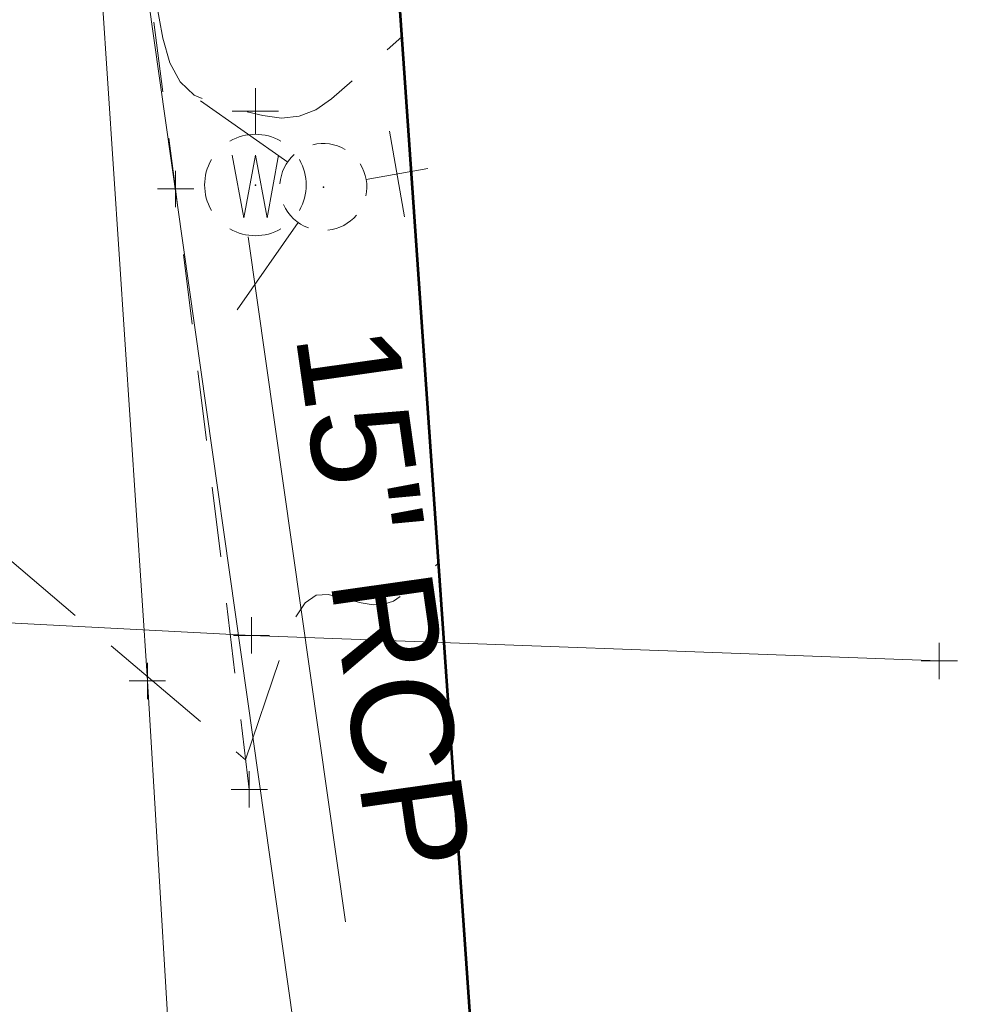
# Model space of a CAD drawing. Extents: x 2324380 to 2325559, y 691096 to 693386.
# Tile 17 of 92: x 2325217 to 2325244, y 691659 to 691686. Entities that reach past the tile are written whole.
import ezdxf
from ezdxf.enums import TextEntityAlignment as Align

# ---------------------------------------------------------------- set-up
doc = ezdxf.new("R2010")
doc.units = 0
doc.header["$MEASUREMENT"] = 0
for name, pattern in [('DGN Style 2', [3.232049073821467, 1.93922944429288, -1.292819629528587]), ('DGN Style 3', [4.524868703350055, 3.232049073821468, -1.292819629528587]), ('DGN Style 5', [2.262434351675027, 0.9696147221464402, -1.292819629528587]), ('gasex', [0]), ('leaderline', [0]), ('stormlineex', [0]), ('waterex', [0])]:
    doc.linetypes.add(name, pattern=pattern)
for name, color, linetype, lineweight in [('DR_X_Storm_Sewer', 151, 'DGN Style 5', 0), ('DR_X_Text', 7, 'Continuous', 0), ('DT_X_Contour_Minor', 136, 'DGN Style 3', 0), ('DT_X_Terrain_Ground_Line', 92, 'DGN Style 3', 13), ('SV_X_Toe_of_Slope', 193, 'DGN Style 2', 0), ('UT_X_Gas', 40, 'gasex', 0), ('UT_X_Water', 133, 'waterex', 0), ('UT_X_Water_Cells', 133, 'Continuous', 0), ('UT_X_Water_Cells (Construction)', 133, 'Continuous', 0)]:
    doc.layers.add(name, color=color, linetype=linetype, lineweight=lineweight)
doc.layers.add('SV_X_Shot_Marker (Construction)', color=40, linetype='Continuous', lineweight=0, transparency=0.5)
doc.layers.add('SV_X_Terrain_Boundary', color=7, linetype='Continuous', lineweight=53, plot=False)
doc.styles.add('Style-Arial', font='arial.ttf')

# ---------------------------------------------------------------- blocks, each defined once
blk = doc.blocks.new('SVPT_333')
at = {"layer": 'SV_X_Shot_Marker (Construction)', "transparency": 33554495}
for p, q in [((-1.455191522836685e-11, 0.02500000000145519), (-1.455191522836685e-11, -0.02499999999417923)), ((-0.02500000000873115, 0), (0.02499999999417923, 0))]:
    blk.add_line(p, q, dxfattribs=at)
blk.add_point((-1.455191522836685e-11, 0), dxfattribs=at)
blk = doc.blocks.new('SVPT_334')
at = {"layer": 'SV_X_Shot_Marker (Construction)', "transparency": 33554495}
for p, q in [((1.455191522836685e-11, 0.02500000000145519), (1.455191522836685e-11, -0.02500000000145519)), ((-0.02499999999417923, 0), (0.02500000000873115, 0))]:
    blk.add_line(p, q, dxfattribs=at)
blk.add_point((1.455191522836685e-11, 0), dxfattribs=at)
blk = doc.blocks.new('*U775', base_point=(2325132.483, 691830.4755833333, 1167.424))
at = {"layer": 'DT_X_Contour_Minor', "flags": 128}
for points, elevation in [([(2325150.42481953, 692042.561061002), (2325150.421973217, 692042.559586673), (2325150.273860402, 692042.4824798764), (2325150.687469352, 692040.0471910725), (2325150.772343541, 692039.5510057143), (2325150.849705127, 692039.1061448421), (2325150.919554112, 692038.7126084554), (2325150.981890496, 692038.3703965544), (2325151.138104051, 692037.5262641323), (2325151.193742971, 692037.2278593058), (2325151.243499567, 692036.9657441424), (2325151.287373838, 692036.7399186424), (2325151.325365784, 692036.5503828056), (2325151.418834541, 692036.0933401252), (2325151.452520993, 692035.9301211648), (2325151.483478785, 692035.7832462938), (2325151.511707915, 692035.6527155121), (2325151.537208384, 692035.5385288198), (2325151.601571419, 692035.2558230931), (2325151.624951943, 692035.1541647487), (2325151.646821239, 692035.0612190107), (2325151.667179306, 692034.9769858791), (2325151.686026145, 692034.9014653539), (2325151.734269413, 692034.7116940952), (2325151.751891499, 692034.6431140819), (2325151.768575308, 692034.5797024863), (2325151.784320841, 692034.5214593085), (2325151.799128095, 692034.4683845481), (2325151.837363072, 692034.3337430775), (2325151.851385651, 692034.2849033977), (2325151.864777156, 692034.2393654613), (2325151.877537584, 692034.1971292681), (2325151.889666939, 692034.1581948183), (2325151.921170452, 692034.0587719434), (2325151.932759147, 692034.0226020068), (2325151.9438976, 692033.9886593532), (2325151.954585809, 692033.9569439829), (2325151.964823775, 692033.9274558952), (2325151.991524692, 692033.8517907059), (2325152.008006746, 692033.8008330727), (2325152.037427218, 692033.7047090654), (2325152.07978611, 692033.5634186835), (2325152.135083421, 692033.3769619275), (2325152.299794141, 692032.8195220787), (2325152.359649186, 692032.5821284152), (2325152.415681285, 692032.2880273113), (2325152.467890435, 692031.937218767), (2325152.516276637, 692031.5297027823), (2325152.640209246, 692030.3673835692), (2325152.682119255, 692029.9767263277), (2325152.714899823, 692029.6764940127), (2325152.738550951, 692029.4666866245), (2325152.753072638, 692029.3473041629), (2325152.779624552, 692029.1495175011), (2325152.790393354, 692029.0723921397), (2325152.802785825, 692028.9893560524), (2325152.816801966, 692028.9004092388), (2325152.832441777, 692028.8055516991), (2325152.87631283, 692028.5447172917), (2325152.894071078, 692028.4425230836), (2325152.914442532, 692028.331566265), (2325152.937427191, 692028.2118468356), (2325152.963025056, 692028.0833647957), (2325153.034770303, 692027.7290625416), (2325153.063861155, 692027.5894105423), (2325153.097324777, 692027.4361812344), (2325153.135161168, 692027.2693746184), (2325153.177370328, 692027.088990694), (2325153.295758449, 692026.589863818), (2325153.344003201, 692026.3915750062), (2325153.399946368, 692026.1710537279), (2325153.46358795, 692025.9282999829), (2325153.534927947, 692025.6633137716), (2325153.735432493, 692024.9270405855), (2325153.817870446, 692024.631394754), (2325153.914805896, 692024.2966621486), (2325154.026238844, 692023.9228427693), (2325154.152169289, 692023.509936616), (2325154.507313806, 692022.3567378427), (2325154.636837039, 692021.940602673), (2325154.759048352, 692021.5570962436), (2325154.873947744, 692021.206218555), (2325154.981535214, 692020.8879696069), (2325155.466548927, 692019.4789415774), (2325155.243502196, 692019.2904407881), (2325155.192435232, 692019.2456833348), (2325155.1348258, 692019.1921970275), (2325155.070673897, 692019.1299818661), (2325154.999979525, 692019.0590378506), (2325154.802737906, 692018.858215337), (2325154.731489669, 692018.7841689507), (2325154.665676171, 692018.7126466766), (2325154.605297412, 692018.6436485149), (2325154.550353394, 692018.5771744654), (2325154.41108233, 692018.4032758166), (2325154.35618198, 692018.3434179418), (2325154.295934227, 692018.2942683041), (2325154.230339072, 692018.2558269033), (2325154.159396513, 692018.2280937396), (2325153.963086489, 692018.1684162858), (2325153.897294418, 692018.1479403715), (2325153.847150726, 692018.1312707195), (2325153.812655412, 692018.1184073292), (2325153.793808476, 692018.1093502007), (2325153.764414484, 692018.0902728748), (2325153.744983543, 692018.0739058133), (2325153.708736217, 692018.0391126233), (2325153.655672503, 692017.9858933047), (2325153.585792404, 692017.9142478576), (2325153.377023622, 692017.6986251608), (2325153.306589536, 692017.6265184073), (2325153.251863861, 692017.5719151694), (2325153.2128466, 692017.5348154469), (2325153.18953775, 692017.5152192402), (2325153.148325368, 692017.4863007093), (2325153.126180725, 692017.4669153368), (2325153.090656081, 692017.4304481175), (2325153.041751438, 692017.3768990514), (2325152.979466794, 692017.3062681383), (2325152.795534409, 692017.0951432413), (2325152.732726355, 692017.0240106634), (2325152.682251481, 692016.9689566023), (2325152.644109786, 692016.9299810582), (2325152.618301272, 692016.9070840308), (2325152.565922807, 692016.8674633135), (2325152.541203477, 692016.8449173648), (2325152.506329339, 692016.8069950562), (2325152.461300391, 692016.7536963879), (2325152.406116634, 692016.6850213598), (2325152.245420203, 692016.4813861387), (2325152.18975784, 692016.4121808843), (2325152.143293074, 692016.357291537), (2325152.106025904, 692016.3167180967), (2325152.077956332, 692016.2904605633), (2325152.015367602, 692016.2395283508), (2325151.988297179, 692016.2137218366), (2325151.954027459, 692016.1745014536), (2325151.912558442, 692016.1218672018), (2325151.863890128, 692016.0558190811), (2325151.724508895, 692015.8618056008), (2325151.675416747, 692015.7952094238), (2325151.63267623, 692015.7409310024), (2325151.596287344, 692015.6989703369), (2325151.566250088, 692015.6693274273), (2325151.494619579, 692015.6067033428), (2325151.465484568, 692015.5775757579), (2325151.431802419, 692015.5371610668), (2325151.39357313, 692015.4854592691), (2325151.350796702, 692015.4224703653), (2325151.230663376, 692015.2394504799), (2325151.187524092, 692015.1759050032), (2325151.148206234, 692015.1225334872), (2325151.112709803, 692015.0793359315), (2325151.081034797, 692015.0463123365), (2325151.001663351, 692014.9718146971), (2325150.970792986, 692014.9393412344), (2325150.937710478, 692014.897794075), (2325150.902415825, 692014.8471732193), (2325150.864909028, 692014.7874786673), (2325150.761941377, 692014.6161949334), (2325150.724135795, 692014.5559430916), (2325150.687944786, 692014.503650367), (2325150.653368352, 692014.4593167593), (2325150.620406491, 692014.4229422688), (2325150.534660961, 692014.3365557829), (2325150.502409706, 692014.3007431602), (2325150.469965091, 692014.2580951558), (2325150.437327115, 692014.2086117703), (2325150.404495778, 692014.152293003), (2325150.31668773, 692013.9929957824), (2325150.283622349, 692013.9361253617), (2325150.25028224, 692013.8849870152), (2325150.216667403, 692013.8395807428), (2325150.18277784, 692013.7999065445), (2325150.092039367, 692013.701751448), (2325150.05877261, 692013.6626337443), (2325150.027026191, 692013.618896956), (2325149.996800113, 692013.5705410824), (2325149.968094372, 692013.5175661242), (2325149.893572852, 692013.3701407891), (2325149.864696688, 692013.3166248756), (2325149.833959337, 692013.2666461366), (2325149.801360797, 692013.2202045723), (2325149.766901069, 692013.1773001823), (2325149.672526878, 692013.0676047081), (2325149.638609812, 692013.0252394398), (2325149.607639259, 692012.9804152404), (2325149.579615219, 692012.9331321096), (2325149.55453769, 692012.8833900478), (2325149.491592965, 692012.7474659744), (2325149.466406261, 692012.6971976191), (2325149.438054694, 692012.648335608), (2325149.406538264, 692012.6008799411), (2325149.371856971, 692012.5548306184), (2325149.275153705, 692012.4339075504), (2325149.22532049, 692012.3639279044), (2325149.148348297, 692012.2446812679), (2325149.044237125, 692012.0761676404), (2325148.912986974, 692011.8583870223), (2325148.526801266, 692011.2119493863), (2325148.398046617, 692010.9971208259), (2325148.301421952, 692010.8374633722), (2325148.23692727, 692010.7329770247), (2325148.204562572, 692010.6836617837), (2325148.161096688, 692010.6257159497), (2325148.144827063, 692010.6037779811), (2325148.128617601, 692010.5814234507), (2325148.112468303, 692010.5586523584), (2325148.096379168, 692010.5354647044), (2325148.053555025, 692010.4730755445), (2325148.03753162, 692010.449463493), (2325148.021579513, 692010.4254192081), (2325148.005698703, 692010.4009426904), (2325147.989889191, 692010.3760339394), (2325147.947825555, 692010.3090342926), (2325147.93209345, 692010.283685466), (2325147.916444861, 692010.2578887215), (2325147.900879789, 692010.2316440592), (2325147.885398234, 692010.2049514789), (2325147.844225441, 692010.1331740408), (2325147.828834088, 692010.106025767), (2325147.81353962, 692010.0784140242), (2325147.798342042, 692010.0503388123), (2325147.783241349, 692010.0218001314), (2325147.74310202, 692009.9450790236), (2325147.728105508, 692009.9160692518), (2325147.71322047, 692009.8865807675), (2325147.698446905, 692009.8566135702), (2325147.683784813, 692009.8261676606), (2325147.644834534, 692009.7443402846), (2325147.630291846, 692009.7134082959), (2325147.615876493, 692009.6819828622), (2325147.601588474, 692009.6500639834), (2325147.58742779, 692009.6176516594), (2325147.549835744, 692009.5305608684), (2325147.52808561, 692009.4712790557), (2325147.491029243, 692009.3587517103), (2325147.43866664, 692009.1929788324), (2325147.370997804, 692008.9739604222), (2325147.170139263, 692008.3189172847), (2325147.103645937, 692008.1008427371), (2325147.054809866, 692007.9379014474), (2325147.02363105, 692007.8300934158), (2325147.010109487, 692007.7774186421), (2325146.997594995, 692007.7104635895), (2325146.989853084, 692007.6793897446), (2325146.976013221, 692007.6363844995), (2325146.956075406, 692007.581447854), (2325146.930039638, 692007.5145798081), (2325146.852480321, 692007.3203564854), (2325146.826583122, 692007.2537606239), (2325146.807061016, 692007.1996405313), (2325146.793914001, 692007.1579962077), (2325146.787142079, 692007.1288276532), (2325146.77758374, 692007.0676791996), (2325146.771089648, 692007.0381920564), (2325146.758776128, 692006.995591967), (2325146.740643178, 692006.9398789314), (2325146.7166908, 692006.8710529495), (2325146.645058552, 692006.6700330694), (2325146.618526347, 692006.5943953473), (2325146.59265392, 692006.5182470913), (2325146.567441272, 692006.4415883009), (2325146.542888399, 692006.3644189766), (2325146.478293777, 692006.1579533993), (2325146.454412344, 692006.0802876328), (2325146.431214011, 692006.0021395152), (2325146.408698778, 692005.9235090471), (2325146.386866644, 692005.8443962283), (2325146.329558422, 692005.6327855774), (2325146.305215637, 692005.5537383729), (2325146.275168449, 692005.4753047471), (2325146.239416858, 692005.3974847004), (2325146.197960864, 692005.3202782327), (2325146.079805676, 692005.115212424), (2325146.038881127, 692005.0381136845), (2325146.00472387, 692004.9606168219), (2325145.977333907, 692004.8827218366), (2325145.956711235, 692004.8044287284), (2325145.910740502, 692004.5951162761), (2325145.893861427, 692004.5164098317), (2325145.877702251, 692004.437274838), (2325145.862262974, 692004.3577112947), (2325145.847543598, 692004.277719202), (2325145.809251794, 692004.0638355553), (2325145.795262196, 692003.9834314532), (2325145.782012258, 692003.9026318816), (2325145.769501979, 692003.8214368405), (2325145.757731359, 692003.73984633), (2325145.727329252, 692003.5217443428), (2325145.716307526, 692003.4397759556), (2325145.706043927, 692003.3574472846), (2325145.696538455, 692003.27475833), (2325145.68779111, 692003.1917090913), (2325145.665475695, 692002.9697640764), (2325145.657494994, 692002.886373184), (2325145.650289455, 692002.8026592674), (2325145.643859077, 692002.718622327), (2325145.638203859, 692002.6342623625), (2325145.624156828, 692002.4088717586), (2325145.619284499, 692002.3242084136), (2325145.615202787, 692002.239261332), (2325145.611911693, 692002.1540305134), (2325145.609411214, 692002.068515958), (2325145.603797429, 692001.840098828), (2325145.60772251, 692001.7403216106), (2325145.623708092, 692001.6123028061), (2325145.651754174, 692001.4560424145), (2325145.691860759, 692001.2715404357), (2325145.814892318, 692000.7418797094), (2325145.855210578, 692000.5589858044), (2325145.883891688, 692000.4075496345), (2325145.900935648, 692000.2875711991), (2325145.906342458, 692000.1990504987), (2325145.905244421, 692000.0049389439), (2325145.905209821, 691999.9319811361), (2325145.905929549, 691999.8586913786), (2325145.907403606, 691999.7850696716), (2325145.909631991, 691999.711116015), (2325145.916580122, 691999.5134636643), (2325145.91957119, 691999.4391975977), (2325145.923333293, 691999.3646386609), (2325145.927866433, 691999.2897868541), (2325145.933170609, 691999.2146421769), (2325145.948343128, 691999.0138658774), (2325145.954425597, 691998.9384492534), (2325145.961293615, 691998.8627816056), (2325145.968947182, 691998.7868629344), (2325145.977386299, 691998.7106932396), (2325146.000938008, 691998.5072393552), (2325146.038225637, 691998.341038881), (2325146.132424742, 691997.9950278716), (2325146.283535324, 691997.469206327), (2325146.491557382, 691996.7635742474), (2325147.59512043, 691993.051066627), (2325150.960978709, 691979.2601674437), (2325151.718422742, 691976.1485474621), (2325152.548244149, 691972.724072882), (2325153.450442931, 691968.9867437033), (2325154.425019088, 691964.9365599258), (2325157.120392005, 691953.7189303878), (2325158.023273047, 691949.9725569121), (2325158.710386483, 691947.1466586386), (2325159.181732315, 691945.2412355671), (2325159.437310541, 691944.256287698), (2325159.831162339, 691942.8570603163), (2325160.051701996, 691941.9540637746), (2325160.417932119, 691940.2944946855), (2325160.929852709, 691937.878353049), (2325161.587463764, 691934.7056388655), (2325163.535347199, 691925.2363043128), (2325164.275102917, 691921.6114099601), (2325165.033457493, 691917.8387278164), (2325165.81041093, 691913.9182578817), (2325166.605963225, 691909.8500001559), (2325168.752234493, 691898.8042624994), (2325169.459821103, 691895.1632808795), (2325169.972877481, 691892.5246392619), (2325170.291403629, 691890.8883376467), (2325170.415399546, 691890.2543760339), (2325170.486681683, 691889.9002650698), (2325170.582415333, 691889.4345608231), (2325170.816154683, 691888.3030313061), (2325171.187899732, 691886.5056765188), (2325171.697650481, 691884.0424964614), (2325174.398500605, 691870.9940638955), (2325174.792051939, 691868.6925903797), (2325174.870691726, 691868.2316527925), (2325174.93794623, 691867.8351858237), (2325174.993815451, 691867.5031894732), (2325175.038299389, 691867.2356637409), (2325175.141742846, 691866.6082226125), (2325175.170861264, 691866.399324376), (2325175.180633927, 691866.2432105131), (2325175.171060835, 691866.1398810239), (2325175.142141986, 691866.089335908), (2325175.039230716, 691866.024928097), (2325175.01911667, 691865.9656564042), (2325175.035957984, 691865.8361471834), (2325175.089754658, 691865.6364004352), (2325175.180506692, 691865.3664161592), (2325175.471785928, 691864.5528080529), (2325175.63978679, 691863.812549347), (2325175.925329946, 691862.2019793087), (2325176.328415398, 691859.7210979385), (2325176.849043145, 691856.3699052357), (2325178.394106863, 691846.272976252), (2325178.957799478, 691842.6268027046), (2325179.490079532, 691839.2609788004), (2325179.990947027, 691836.1755045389), (2325180.460401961, 691833.3703799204), (2325181.670398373, 691826.2638471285), (2325182.1031696, 691823.762646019), (2325182.493985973, 691821.5889422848), (2325182.842847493, 691819.7427359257), (2325183.149754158, 691818.2240269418), (2325183.912232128, 691814.610799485), (2325184.229442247, 691813.0912718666), (2325184.60921413, 691811.2426096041), (2325185.051547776, 691809.0648126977), (2325185.556443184, 691806.5578811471), (2325186.986246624, 691799.4338841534), (2325187.509635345, 691796.9436987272), (2325188.007448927, 691794.8161401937), (2325188.479687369, 691793.051208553), (2325188.926350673, 691791.648903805), (2325190.951104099, 691785.9509443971), (2325191.813060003, 691781.8211118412), (2325192.07199502, 691780.5348007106), (2325192.4793904, 691778.4457955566), (2325193.035246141, 691775.5540963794), (2325193.739562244, 691771.8597031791), (2325195.815685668, 691760.9377292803), (2325196.505864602, 691757.2885713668), (2325197.019308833, 691754.5325780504), (2325197.356018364, 691752.6697493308), (2325197.515993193, 691751.7000852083), (2325197.706946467, 691750.3052003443), (2325197.850651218, 691749.3290301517), (2325198.138550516, 691747.4466832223), (2325198.57064436, 691744.6581595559), (2325199.14693275, 691740.9634591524), (2325200.875961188, 691729.9026890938), (2325201.444973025, 691726.2660696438), (2325201.855237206, 691723.6517888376), (2325202.106753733, 691722.0598466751), (2325202.199522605, 691721.4902431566), (2325202.235242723, 691721.334418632), (2325202.29972529, 691720.8288145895), (2325202.466382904, 691719.4288708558), (2325202.735215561, 691717.1345874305), (2325203.106223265, 691713.945964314), (2325204.231810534, 691704.2505164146), (2325204.601477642, 691701.0690633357), (2325204.866288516, 691698.7962900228), (2325205.026243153, 691697.4321964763), (2325205.081341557, 691696.9767826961), (2325205.088462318, 691696.9739189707), (2325205.098064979, 691696.9764896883), (2325205.12153239, 691696.9863496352), (2325205.158864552, 691697.0034988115), (2325205.210061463, 691697.0279372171), (2325205.365072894, 691697.1028252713), (2325205.443347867, 691696.9279083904), (2325205.561914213, 691696.3469917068), (2325205.720771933, 691695.3600752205), (2325205.919921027, 691693.9671589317), (2325206.943296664, 691686.5195500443), (2325207.103091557, 691685.5329892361), (2325207.133007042, 691685.3471109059), (2325207.154269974, 691685.2122876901), (2325207.166880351, 691685.1285195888), (2325207.170838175, 691685.095806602), (2325207.169118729, 691685.0622745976), (2325207.195205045, 691684.9045050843), (2325207.296961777, 691684.6861831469), (2325207.591052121, 691684.0988328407), (2325208.077476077, 691683.1424541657), (2325208.756233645, 691681.8170471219), (2325210.822698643, 691677.7905905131), (2325211.705784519, 691676.2954036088), (2325212.8051934, 691674.8296853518), (2325214.120925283, 691673.3934357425), (2325215.652980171, 691671.9866547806), (2325223.307323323, 691665.4904371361), (2325224.421462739, 691668.8022451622), (2325224.673132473, 691669.4124271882), (2325224.950653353, 691669.8236269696), (2325225.254025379, 691670.0358445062), (2325225.583248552, 691670.0490797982), (2325226.49564521, 691669.8190642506), (2325226.822145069, 691669.7674178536), (2325227.117347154, 691669.784990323), (2325227.381251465, 691669.8717816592), (2325227.613858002, 691670.0277918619), (2325228.626327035, 691670.9173501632)], 1168.999999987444), ([(2325161.864422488, 692001.443441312), (2325160.979806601, 692002.0048720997), (2325158.275452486, 692007.347819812), (2325157.746637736, 692008.345201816), (2325157.319202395, 692009.0475130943), (2325156.993146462, 692009.4547536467), (2325156.768469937, 692009.5669234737), (2325156.30450508, 692009.4726153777), (2325156.088900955, 692009.4175647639), (2325155.790062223, 692009.3231439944), (2325155.407988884, 692009.1893530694), (2325154.942680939, 692009.0161919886), (2325153.590880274, 692008.5019355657), (2325153.154669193, 692008.3293363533), (2325152.859886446, 692008.1972310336), (2325152.706532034, 692008.1056196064), (2325152.694605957, 692008.0545020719), (2325152.851374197, 692007.9721805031), (2325152.905789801, 692007.938505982), (2325152.951460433, 692007.8992235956), (2325152.988386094, 692007.8543333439), (2325153.016566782, 692007.8038352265), (2325153.080055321, 692007.6616964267), (2325153.103254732, 692007.6049242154), (2325153.125236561, 692007.5412116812), (2325153.146000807, 692007.4705588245), (2325153.165547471, 692007.3929656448), (2325153.216048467, 692007.1767967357), (2325153.224454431, 692007.1029790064), (2325153.211796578, 692007.0436524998), (2325153.178074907, 692006.9988172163), (2325153.123289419, 692006.9684731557), (2325152.949109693, 692006.9068772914), (2325152.836817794, 692006.871273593), (2325152.630576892, 692006.8106593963), (2325152.330386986, 692006.725034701), (2325151.936248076, 692006.6143995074), (2325150.759945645, 692006.286024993), (2325150.367246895, 692006.1765117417), (2325150.071377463, 692006.0942528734), (2325149.872337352, 692006.0392483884), (2325149.770126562, 692006.0114982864), (2325149.626670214, 692005.9738371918), (2325149.575140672, 692005.9699010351), (2325149.528144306, 692005.9863383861), (2325149.485681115, 692006.0231492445), (2325149.4477511, 692006.0803336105), (2325149.287561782, 692006.3830468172), (2325149.23495495, 692006.4827330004), (2325149.126765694, 692006.6880682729), (2325148.652308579, 692006.3830814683), (2325148.560868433, 692006.3198012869), (2325148.489886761, 692006.2606693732), (2325148.439363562, 692006.2056857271), (2325148.409298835, 692006.1548503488), (2325148.356404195, 692006.0248203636), (2325148.336826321, 692005.9759932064), (2325148.317763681, 692005.9270342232), (2325148.299216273, 692005.8779434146), (2325148.281184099, 692005.8287207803), (2325148.233785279, 692005.6972846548), (2325148.216269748, 692005.647939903), (2325148.19927227, 692005.5984827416), (2325148.182792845, 692005.5489131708), (2325148.166831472, 692005.4992311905), (2325148.124958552, 692005.3665960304), (2325148.109516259, 692005.3168112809), (2325148.094594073, 692005.2669334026), (2325148.080191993, 692005.2169623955), (2325148.066310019, 692005.1668982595), (2325148.029984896, 692005.0332697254), (2325148.016623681, 692004.9831220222), (2325148.003783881, 692004.9329003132), (2325147.991465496, 692004.8826045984), (2325147.979668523, 692004.832234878), (2325147.948905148, 692004.6978169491), (2325147.937629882, 692004.6473826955), (2325147.926876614, 692004.5968933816), (2325147.916645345, 692004.5463490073), (2325147.906936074, 692004.4957495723), (2325147.881740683, 692004.3607443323), (2325147.872553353, 692004.3100992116), (2325147.863887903, 692004.2594177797), (2325147.855744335, 692004.2087000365), (2325147.848122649, 692004.1579459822), (2325147.828493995, 692004.0225534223), (2325147.823429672, 692003.966228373), (2325147.822958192, 692003.8987976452), (2325147.827079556, 692003.820261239), (2325147.835793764, 692003.7306191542), (2325147.865155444, 692003.4767660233), (2325147.873906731, 692003.384876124), (2325147.878139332, 692003.2995962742), (2325147.877853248, 692003.2209264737), (2325147.873048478, 692003.148866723), (2325147.854210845, 692002.9655207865), (2325147.847495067, 692002.8967532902), (2325147.841475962, 692002.8279602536), (2325147.836153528, 692002.759141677), (2325147.831527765, 692002.6902975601), (2325147.820121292, 692002.5066791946), (2325147.816191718, 692002.4378225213), (2325147.812957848, 692002.3689662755), (2325147.810419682, 692002.3001104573), (2325147.808577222, 692002.2312550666), (2325147.804591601, 692002.0476412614), (2325147.803443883, 692001.9787991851), (2325147.802989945, 692001.9099833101), (2325147.803229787, 692001.8411936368), (2325147.804163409, 692001.7724301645), (2325147.807578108, 692001.5890958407), (2325147.809204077, 692001.520371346), (2325147.81152096, 692001.4516986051), (2325147.814528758, 692001.383077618), (2325147.818227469, 692001.3145083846), (2325147.82901192, 692001.1317261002), (2325147.833399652, 692001.0632212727), (2325147.838474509, 692000.9947935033), (2325147.844236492, 692000.9264427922), (2325147.8506856, 692000.8581691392), (2325147.86879939, 692000.6762088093), (2325147.908856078, 692000.4493044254), (2325148.015440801, 691999.9050615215), (2325148.188553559, 691999.0434800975), (2325148.428194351, 691997.8645601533), (2325149.15594051, 691994.2976556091), (2325149.476188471, 691992.7935151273), (2325149.891122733, 691990.9562720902), (2325150.400743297, 691988.7859264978), (2325151.005050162, 691986.2824783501), (2325152.742783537, 691979.1624798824), (2325153.40007295, 691976.4637548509), (2325154.068641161, 691973.7075786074), (2325154.748488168, 691970.8939511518), (2325155.439613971, 691968.022872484), (2325157.297654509, 691960.2900610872), (2325158.002074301, 691957.4161155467), (2325158.721803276, 691954.5938874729), (2325159.456841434, 691951.8233768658), (2325160.207188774, 691949.1045837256), (2325162.228527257, 691941.923425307), (2325162.962525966, 691939.2231819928), (2325163.648518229, 691936.508320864), (2325164.286504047, 691933.7788419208), (2325164.876483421, 691931.0347451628), (2325166.385753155, 691923.6976633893), (2325166.958934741, 691920.8890028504), (2325167.546527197, 691917.9658325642), (2325168.148530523, 691914.9281525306), (2325168.764944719, 691911.7759627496), (2325170.427930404, 691903.2174436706), (2325171.015791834, 691900.1995696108), (2325171.532136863, 691897.5648367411), (2325171.976965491, 691895.3132450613), (2325172.350277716, 691893.4447945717), (2325173.250421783, 691888.9731148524), (2325173.619138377, 691887.1514411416), (2325174.050180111, 691885.0401797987), (2325174.543546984, 691882.6393308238), (2325175.099238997, 691879.9488942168), (2325176.664184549, 691872.3882797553), (2325177.194877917, 691869.8149522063), (2325177.613248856, 691867.7654304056), (2325177.919297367, 691866.2397143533), (2325178.11302345, 691865.2378040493), (2325178.479863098, 691863.2644509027), (2325178.672662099, 691862.2067323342), (2325178.975929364, 691860.5135914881), (2325179.389664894, 691858.185028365), (2325179.913868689, 691855.2210429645), (2325181.459036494, 691846.4698521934), (2325181.972802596, 691843.6014916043), (2325182.355225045, 691841.5598029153), (2325182.606303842, 691840.3447861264), (2325182.726038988, 691839.9564412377), (2325182.870207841, 691840.0230840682), (2325182.917031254, 691840.0195485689), (2325182.949374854, 691839.9589599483), (2325182.967238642, 691839.8413182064), (2325182.970622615, 691839.666623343), (2325182.960340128, 691839.1246995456), (2325182.997005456, 691838.8720849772), (2325183.114713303, 691838.5206841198), (2325183.313463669, 691838.0704969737), (2325183.593256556, 691837.5215235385), (2325184.447427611, 691835.9258793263), (2325184.794367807, 691835.0855396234), (2325185.194560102, 691833.7612536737), (2325185.648004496, 691831.9530214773), (2325186.154700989, 691829.660843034), (2325187.576894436, 691822.9031055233), (2325188.047283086, 691820.6177390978), (2325188.391803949, 691818.8299429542), (2325188.610457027, 691817.5397170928), (2325188.703242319, 691816.7470615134), (2325188.782846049, 691815.2967403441), (2325188.802551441, 691814.813040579), (2325188.80196482, 691814.4496821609), (2325188.781086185, 691814.2066650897), (2325188.739915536, 691814.0839893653), (2325188.603071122, 691813.9173092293), (2325188.589001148, 691813.7475547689), (2325188.649424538, 691813.3633014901), (2325188.78434129, 691812.7645493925), (2325188.993751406, 691811.9512984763), (2325189.651502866, 691809.4966309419), (2325189.972780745, 691808.1859422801), (2325190.443300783, 691806.0948769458), (2325191.063062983, 691803.223434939), (2325191.832067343, 691799.5716162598), (2325194.081735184, 691788.7929308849), (2325194.896616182, 691784.852628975), (2325195.654008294, 691781.1157372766), (2325196.353911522, 691777.5822557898), (2325196.996325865, 691774.2521845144), (2325198.63277893, 691765.6432080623), (2325199.22032328, 691762.4488851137), (2325199.755616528, 691759.3226486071), (2325200.238658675, 691756.2644985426), (2325200.669449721, 691753.2744349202), (2325201.74855771, 691745.3917138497), (2325202.16432187, 691742.410610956), (2325202.602283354, 691739.3793430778), (2325203.062442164, 691736.2979102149), (2325203.544798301, 691733.1663123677), (2325204.860677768, 691724.7484981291), (2325205.299839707, 691721.9541692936), (2325205.630415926, 691719.8845434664), (2325205.852406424, 691718.5396206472), (2325205.965811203, 691717.9194008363), (2325206.123442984, 691717.2317520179), (2325206.210880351, 691716.6984845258), (2325206.354968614, 691715.6144186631), (2325206.555707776, 691713.97955443), (2325206.813097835, 691711.7938918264), (2325207.575005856, 691705.2310603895), (2325207.830041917, 691703.0756064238), (2325208.023719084, 691701.5313681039), (2325208.156037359, 691700.5983454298), (2325208.226996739, 691700.2765384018), (2325208.334409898, 691700.233340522), (2325208.479261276, 691700.2721185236), (2325208.833255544, 691700.4208509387), (2325209.396392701, 691700.679537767), (2325210.168672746, 691701.0481790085), (2325212.506943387, 691702.177828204), (2325213.283916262, 691702.477700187), (2325213.861131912, 691702.5300792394), (2325214.238590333, 691702.3349653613), (2325214.416291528, 691701.8923585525), (2325214.62381841, 691700.3820831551), (2325214.79673627, 691699.6932349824), (2325215.15984469, 691698.7593970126), (2325215.713143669, 691697.5805692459), (2325216.456633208, 691696.1567516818), (2325220.370029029, 691688.940626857), (2325221.025383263, 691685.4037333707), (2325221.2145338, 691684.7238587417), (2325221.50111931, 691684.2000463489), (2325221.885139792, 691683.8322961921), (2325222.366595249, 691683.6206082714), (2325223.780389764, 691683.264190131), (2325224.296336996, 691683.1929681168), (2325224.783832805, 691683.2466156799), (2325225.242877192, 691683.4251328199), (2325225.673470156, 691683.7285195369), (2325227.616517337, 691685.4356865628)], 1167.999999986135)]:
    blk.add_lwpolyline(points, dxfattribs=dict(at, elevation=elevation))
blk = doc.blocks.new('SVPT_682')
at = {"layer": 'SV_X_Shot_Marker (Construction)', "transparency": 33554495}
for p, q in [((1.455191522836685e-11, 0.02500000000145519), (1.455191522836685e-11, -0.02500000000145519)), ((-0.02499999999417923, 0), (0.02500000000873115, 0))]:
    blk.add_line(p, q, dxfattribs=at)
blk.add_point((1.455191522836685e-11, 0), dxfattribs=at)
blk = doc.blocks.new('WGV_1')
at = {"layer": 'UT_X_Water_Cells', "color": 133, "linetype": 'Continuous', "lineweight": 0}
for p, q in [((0, 0.07000000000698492), (0, 0.1335833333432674)), ((0.0317499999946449, 0.1018333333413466), (-0.03183333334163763, 0.1018333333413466))]:
    blk.add_line(p, q, dxfattribs=at)
at = {"layer": 'UT_X_Water_Cells', "color": 133, "linetype": 'Continuous', "lineweight": 0, "flags": 128}
blk.add_lwpolyline([(-0.03183333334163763, 0.04100000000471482), (-0.01591666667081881, -0.0451666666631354), (0, 0.04100000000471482), (0.01599999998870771, -0.0451666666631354), (0.03183333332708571, 0.04100000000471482)], dxfattribs=at)
at = {"layer": 'UT_X_Water_Cells', "color": 133, "linetype": 'Continuous', "lineweight": 0}
for start, end in [(60.0183611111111, 120.0157416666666), (330.0183611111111, 29.98163888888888), (239.9842583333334, 299.9816388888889)]:
    blk.add_arc((-2.126363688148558e-05, 7.501005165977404e-05), 0.07000065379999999, start, end, dxfattribs=at)
at = {"layer": 'UT_X_Water_Cells', "color": 133, "linetype": 'Continuous', "lineweight": 0, "extrusion": (0, 0, -1)}
blk.add_arc((2.126363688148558e-05, 7.501005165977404e-05), 0.07000065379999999, 330.0183611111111, 29.98163888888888, dxfattribs=at)
at = {"layer": 'UT_X_Water_Cells (Construction)', "color": 133, "linetype": 'Continuous', "lineweight": 30}
blk.add_point((0, 7.275957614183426e-12), dxfattribs=at)
blk = doc.blocks.new('FH')
at = {"layer": 'UT_X_Water_Cells', "color": 133, "linetype": 'Continuous', "lineweight": 0}
for p, q in [((-8.333332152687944e-05, 0.06016666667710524), (-8.333332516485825e-05, 0.1461666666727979)), ((0.05991666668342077, 0.1031666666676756), (-0.06008333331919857, 0.1031666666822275)), ((-0.04233333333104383, -0.04241666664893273), (-0.1463333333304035, -0.1463333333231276)), ((0.04225000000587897, -0.04241666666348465), (0.1462499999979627, -0.1463333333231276))]:
    blk.add_line(p, q, dxfattribs=at)
for start, end in [(68.13946111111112, 112.0379833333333), (140.0209916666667, 184.0629333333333), (356.016475, 39.98885277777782), (211.8787722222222, 255.8479305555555), (283.8238944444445, 329.9096694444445)]:
    blk.add_arc((0, 0), 0.06000000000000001, start, end, dxfattribs=at)
at = {"layer": 'UT_X_Water_Cells (Construction)', "color": 133, "linetype": 'Continuous', "lineweight": 30}
blk.add_point((0, 0), dxfattribs=at)
blk.add_point((0, 0), dxfattribs=at)
blk = doc.blocks.new('SVPT_770')
at = {"layer": 'SV_X_Shot_Marker (Construction)', "transparency": 33554495}
for p, q in [((0, 0.02500000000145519), (0, -0.02500000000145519)), ((-0.02499999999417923, 0), (0.02500000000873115, 0))]:
    blk.add_line(p, q, dxfattribs=at)
blk.add_point((0, 0), dxfattribs=at)
blk = doc.blocks.new('SVPT_771')
at = {"layer": 'SV_X_Shot_Marker (Construction)', "transparency": 33554495}
for p, q in [((1.455191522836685e-11, 0.02500000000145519), (1.455191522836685e-11, -0.02499999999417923)), ((-0.02499999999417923, 7.275957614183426e-12), (0.02500000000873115, 7.275957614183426e-12))]:
    blk.add_line(p, q, dxfattribs=at)
blk.add_point((1.455191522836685e-11, 7.275957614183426e-12), dxfattribs=at)

msp = doc.modelspace()

# ---------------------------------------------------------------- linework, layer by layer
at = {"layer": 'DR_X_Storm_Sewer', "linetype": 'stormlineex', "ltscale": 15}
msp.add_line((2325229.086, 691626.7673000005, 1166.009), (2325217.522, 691708.334399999, 1164.845), dxfattribs=at)
at = {"layer": 'DR_X_Text', "color": 97, "linetype": 'leaderline'}
msp.add_line((2325223.378525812, 691679.9176860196, 1165.427), (2325226.057651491, 691661.0203743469, 1165.427), dxfattribs=at)
at = {"layer": 'SV_X_Terrain_Boundary'}
msp.add_polyline3d([(2325247.329, 691470.487600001, 1169.544), (2325246.03, 691497.718600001, 1169.02), (2325238.21, 691553.5428000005, 1168.908), (2325237.007, 691616.1685, 1168.272), (2325236.057, 691624.278100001, 1168.739), (2325229.725, 691655.121399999, 1170.088), (2325225.637, 691713.8958000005, 1166.977), (2325265.077, 691838.330100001, 1164.198), (2325358.666, 691858.6396999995, 1164.231)], dxfattribs=at)
at = {"layer": 'SV_X_Toe_of_Slope', "extrusion": (0.936231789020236, 0.1311703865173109, 0.3259821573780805), "elevation": 2268055.07975016, "flags": 128}
msp.add_lwpolyline([(362351.0999114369, -780828.4832649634), (362367.7856549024, -780829.3665114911), (362392.3982784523, -780830.0572420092)], dxfattribs=at)
at = {"layer": 'UT_X_Gas'}
msp.add_polyline3d([(2325157.27, 691659.163, 1165.385), (2325186.989, 691666.896, 1169.384), (2325202.137, 691670.0329999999, 1169.645), (2325223.469, 691668.9249999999, 1169.111), (2325242.431, 691668.222, 1169.859)], dxfattribs=at)
at = {"layer": 'UT_X_Water'}
msp.add_polyline3d([(2325124.52, 692091.666, 1170.002), (2325134.639, 692057.745, 1169.371), (2325147.677, 692015.887, 1169.251), (2325157.511, 691980.1799999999, 1165.787), (2325171.318, 691933.622, 1164.714), (2325182.702, 691894.576, 1164.449), (2325195.308, 691848.427, 1163.434), (2325206.623, 691806.0059999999, 1163.857), (2325210.43, 691786.813, 1164.47), (2325214.153, 691760.189, 1164.682), (2325217.411, 691715.895, 1165.955), (2325220.598, 691667.669, 1168.916), (2325222.982, 691628.174, 1169.59), (2325224.503, 691603.216, 1168.414), (2325224.967, 691587.75, 1168.785)], dxfattribs=at)

# ---------------------------------------------------------------- block references
at = {"layer": 'DT_X_Terrain_Ground_Line'}
msp.add_blockref('*U775', (2325132.483, 691830.4755833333, 1167.424), dxfattribs=at)
at = {"layer": 'SV_X_Shot_Marker (Construction)', "transparency": 33554495, "xscale": 20, "yscale": 20, "zscale": 20}
for name, p in [('SVPT_334', (2325221.377, 691681.241399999, 1168.206)), ('SVPT_770', (2325223.469, 691668.9249999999, 1169.111)), ('SVPT_771', (2325242.431, 691668.222, 1169.859)), ('SVPT_682', (2325220.598, 691667.669, 1168.916)), ('SVPT_333', (2325223.407, 691664.677100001, 1169.041))]:
    msp.add_blockref(name, p, dxfattribs=at)
at = {"layer": 'UT_X_Water_Cells', "color": 133, "linetype": 'Continuous', "lineweight": 0, "xscale": 20, "yscale": 20, "zscale": 20, "rotation": 279.9466862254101}
msp.add_blockref('FH', (2325225.45, 691681.2950000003, 1167.982), dxfattribs=at)
at = {"layer": 'UT_X_Water_Cells', "color": 133, "linetype": 'Continuous', "lineweight": 0, "xscale": 20, "yscale": 20, "zscale": 20}
msp.add_blockref('WGV_1', (2325223.577, 691681.3489999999, 1168.128), dxfattribs=at)

# ---------------------------------------------------------------- texts
at = {"layer": 'DR_X_Text', "lineweight": 0, "style": 'Style-Arial'}
msp.add_text('15" RCP', height=2.799999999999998, rotation=278.0692100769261, dxfattribs=at).set_placement((2325227.449169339, 691677.60518916, 1165.427), align=Align.TOP_LEFT)

doc.saveas('drawing.dxf')
